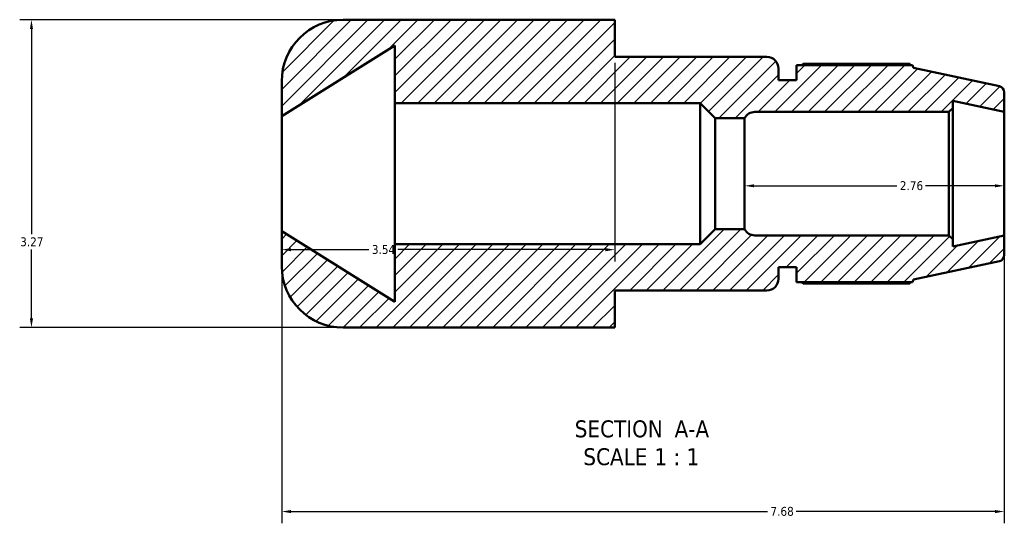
# Model space of a CAD drawing. Header units: inches. Extents: x 0.1 to 44.3, y -12 to 28.3.
# Tile 1 of 7: x 12.3 to 22.7, y -12 to -6.7. Entities that reach past the tile are written whole.
import ezdxf

# ---------------------------------------------------------------- set-up
doc = ezdxf.new("R2010")
doc.units = ezdxf.units.IN
doc.header["$MEASUREMENT"] = 0
for name, color, linetype, lineweight in [('Dimension (ANSI)', 7, 'Continuous', 25), ('Hatch (ANSI)', 7, 'Continuous', 18), ('Symbol (ANSI)', 7, 'Continuous', 25), ('Visible (ANSI)', 7, 'Continuous', 50)]:
    doc.layers.add(name, color=color, linetype=linetype, lineweight=lineweight)
doc.styles.add('Label Text (ANSI)', font='tahoma.ttf')
doc.styles.add('Note Text (ANSI)', font='tahoma.ttf')
doc.dimstyles.new('Default (ANSI)', dxfattribs={"dimtxt": 0.094488, "dimasz": 0.098425, "dimexe": 0.125, "dimexo": 0.0625, "dimgap": 0.031496, "dimtad": 0, "dimtih": 1, "dimtoh": 1, "dimrnd": 1e-08, "dimzin": 4, "dimdsep": 46, "dimtxsty": 'Note Text (ANSI)', "dimcen": 0.09, "dimdle": 0.393701, "dimclrd": 256, "dimclre": 256, "dimclrt": 5, "dimadec": 0, "dimazin": 1, "dimtfac": 1, "dimtofl": 0, "dimtmove": 0, "dimatfit": 3, "dimfxl": 1, "dimtolj": 1, "dimtzin": 4, "dimlwd": -1, "dimlwe": -1, "dimarcsym": 0})

# ---------------------------------------------------------------- blocks, each defined once
blk = doc.blocks.new('*D7')
at = {"layer": 'Defpoints', "color": 0, "transparency": 16777216}
for p in [(15.047, -8.909), (22.727, -8.955), (22.727, -11.887)]:
    blk.add_point(p, dxfattribs=at)
at = {"layer": 'Dimension (ANSI)', "transparency": 16777216}
for p, q in [((15.047, -8.972), (15.047, -12.012)), ((22.727, -9.017), (22.727, -12.012)), ((15.145, -11.887), (20.21, -11.887)), ((22.628, -11.887), (20.514, -11.887))]:
    blk.add_line(p, q, dxfattribs=at)
for points in [[(15.145, -11.871), (15.145, -11.904), (15.047, -11.887)], [(22.628, -11.871), (22.628, -11.904), (22.727, -11.887)]]:
    blk.add_solid(points, dxfattribs=at)
at = {"layer": 'Dimension (ANSI)', "color": 5, "transparency": 16777216, "insert": (20.241, -11.838), "char_height": 0.0945, "attachment_point": 1, "style": 'Note Text (ANSI)'}
blk.add_mtext('\\A1;7.68', dxfattribs=at)
blk = doc.blocks.new('*D8')
at = {"layer": 'Defpoints', "color": 0, "transparency": 16777216}
for p in [(15.701, -6.664), (12.387, -9.934), (15.701, -9.934)]:
    blk.add_point(p, dxfattribs=at)
at = {"layer": 'Dimension (ANSI)', "transparency": 16777216}
for p, q in [((15.638, -6.664), (12.262, -6.664)), ((12.387, -6.763), (12.387, -8.943)), ((12.387, -9.836), (12.387, -9.105)), ((15.638, -9.934), (12.262, -9.934))]:
    blk.add_line(p, q, dxfattribs=at)
for points in [[(12.371, -6.763), (12.404, -6.763), (12.387, -6.664)], [(12.371, -9.836), (12.404, -9.836), (12.387, -9.934)]]:
    blk.add_solid(points, dxfattribs=at)
at = {"layer": 'Dimension (ANSI)', "color": 5, "transparency": 16777216, "insert": (12.267, -8.975), "char_height": 0.0945, "attachment_point": 1, "style": 'Note Text (ANSI)'}
blk.add_mtext('\\A1;3.27', dxfattribs=at)
blk = doc.blocks.new('*D10')
at = {"layer": 'Defpoints', "color": 0, "transparency": 16777216}
for p in [(19.967, -8.299), (22.727, -8.299), (22.727, -8.428)]:
    blk.add_point(p, dxfattribs=at)
at = {"layer": 'Dimension (ANSI)', "transparency": 16777216}
for p, q in [((20.065, -8.428), (21.585, -8.428)), ((22.628, -8.428), (21.889, -8.428))]:
    blk.add_line(p, q, dxfattribs=at)
for points in [[(20.065, -8.412), (20.065, -8.444), (19.967, -8.428)], [(22.628, -8.412), (22.628, -8.444), (22.727, -8.428)]]:
    blk.add_solid(points, dxfattribs=at)
at = {"layer": 'Dimension (ANSI)', "color": 5, "transparency": 16777216, "insert": (21.616, -8.379), "char_height": 0.0945, "attachment_point": 1, "style": 'Note Text (ANSI)'}
blk.add_mtext('\\A1;2.76', dxfattribs=at)
blk = doc.blocks.new('*D11')
at = {"layer": 'Defpoints', "color": 0, "transparency": 16777216}
for p in [(18.587, -7.059), (15.047, -8.909), (15.047, -9.106)]:
    blk.add_point(p, dxfattribs=at)
at = {"layer": 'Dimension (ANSI)', "transparency": 16777216}
for p, q in [((18.587, -7.122), (18.587, -9.231)), ((15.047, -8.972), (15.047, -9.231)), ((15.145, -9.106), (15.974, -9.106)), ((18.488, -9.106), (16.28, -9.106))]:
    blk.add_line(p, q, dxfattribs=at)
for points in [[(15.145, -9.09), (15.145, -9.123), (15.047, -9.106)], [(18.488, -9.09), (18.488, -9.123), (18.587, -9.106)]]:
    blk.add_solid(points, dxfattribs=at)
at = {"layer": 'Dimension (ANSI)', "color": 5, "transparency": 16777216, "insert": (16.005, -9.057), "char_height": 0.0945, "attachment_point": 1, "style": 'Note Text (ANSI)'}
blk.add_mtext('\\A1;3.54', dxfattribs=at)

msp = doc.modelspace()

# ---------------------------------------------------------------- hatches: boundary and pattern name
at = {"layer": 'Hatch (ANSI)'}
h = msp.add_hatch(dxfattribs=at)
h.set_pattern_fill('ANSI31', color=256, style=0)
edge = h.paths.add_edge_path()
edge.add_ellipse((22.6613, -9.1638), major_axis=(0.0641, 0.0136), ratio=1, start_angle=270, end_angle=348)
edge.add_line((22.7269, -9.1638), (22.7269, -8.9546))
edge.add_line((22.7269, -8.9546), (22.1783, -9.0712))
edge.add_line((22.1783, -9.0712), (22.1783, -8.994))
edge.add_line((22.1783, -8.994), (22.1389, -8.9546))
edge.add_line((22.1389, -8.9546), (20.0762, -8.9546))
edge.add_ellipse((20.0762, -8.8306), major_axis=(-0.124, 0), ratio=1, start_angle=28.12271, end_angle=90, ccw=False)
edge.add_line((19.9669, -8.8891), (19.6549, -8.8891))
edge.add_line((19.6549, -8.8891), (19.495, -9.0489))
edge.add_line((19.495, -9.0489), (16.2505, -9.0489))
edge.add_line((16.2505, -9.0489), (16.2505, -9.6597))
edge.add_line((16.2505, -9.6597), (15.0469, -8.9091))
edge.add_line((15.0469, -8.9091), (15.0469, -9.2801))
edge.add_ellipse((15.7009, -9.2801), major_axis=(0, -0.654), ratio=1, start_angle=270, end_angle=360)
edge.add_line((15.7009, -9.9341), (18.3253, -9.9341))
edge.add_line((18.3253, -9.9341), (18.5869, -9.9341))
edge.add_line((18.5869, -9.9341), (18.5869, -9.5391))
edge.add_line((18.5869, -9.5391), (20.2029, -9.5391))
edge.add_ellipse((20.2029, -9.4151), major_axis=(0.124, 0), ratio=1, start_angle=270, end_angle=360)
edge.add_line((20.3269, -9.4151), (20.3269, -9.2911))
edge.add_line((20.3269, -9.2911), (20.5189, -9.2911))
edge.add_line((20.5189, -9.2911), (20.5189, -9.4523))
edge.add_line((20.5189, -9.4523), (21.7511, -9.4523))
edge.add_line((21.7511, -9.4523), (21.7609, -9.4222))
edge.add_line((21.7609, -9.4222), (22.6749, -9.2279))
edge = h.paths.add_edge_path()
edge.add_ellipse((22.6613, -7.4345), major_axis=(0, 0.0656), ratio=1, start_angle=270, end_angle=348)
edge.add_line((22.6749, -7.3704), (21.7609, -7.1761))
edge.add_line((21.7609, -7.1761), (21.7511, -7.1459))
edge.add_line((21.7511, -7.1459), (20.5189, -7.1459))
edge.add_line((20.5189, -7.1459), (20.5189, -7.3071))
edge.add_line((20.5189, -7.3071), (20.3269, -7.3071))
edge.add_line((20.3269, -7.3071), (20.3269, -7.1831))
edge.add_ellipse((20.2029, -7.1831), major_axis=(0, 0.124), ratio=1, start_angle=270, end_angle=360)
edge.add_line((20.2029, -7.0591), (18.5869, -7.0591))
edge.add_line((18.5869, -7.0591), (18.5869, -6.6641))
edge.add_line((18.5869, -6.6641), (18.3253, -6.6641))
edge.add_line((18.3253, -6.6641), (15.7009, -6.6641))
edge.add_ellipse((15.7009, -7.3181), major_axis=(-0.654, 0), ratio=1, start_angle=270, end_angle=360)
edge.add_line((15.0469, -7.3181), (15.0469, -7.6891))
edge.add_line((15.0469, -7.6891), (16.2505, -6.9386))
edge.add_line((16.2505, -6.9386), (16.2505, -7.5493))
edge.add_line((16.2505, -7.5493), (19.495, -7.5493))
edge.add_line((19.495, -7.5493), (19.6549, -7.7092))
edge.add_line((19.6549, -7.7092), (19.9669, -7.7092))
edge.add_ellipse((20.0762, -7.7676), major_axis=(0.0584, 0.1094), ratio=1, start_angle=28.12271, end_angle=90, ccw=False)
edge.add_line((20.0762, -7.6436), (22.1389, -7.6436))
edge.add_line((22.1389, -7.6436), (22.1783, -7.6043))
edge.add_line((22.1783, -7.6043), (22.1783, -7.527))
edge.add_line((22.1783, -7.527), (22.7269, -7.6436))
edge.add_line((22.7269, -7.6436), (22.7269, -7.4345))

# ---------------------------------------------------------------- linework, layer by layer
at = {"layer": 'Visible (ANSI)'}
for p, q in [((18.3253, -6.6641), (15.7009, -6.6641)), ((18.5869, -6.6641), (18.3253, -6.6641)), ((18.5869, -7.0591), (18.5869, -6.6641)), ((15.0469, -7.6891), (16.2505, -6.9386)), ((16.2505, -6.9386), (16.2505, -7.5493)), ((20.2029, -7.0591), (18.5869, -7.0591)), ((20.3269, -7.3071), (20.3269, -7.1831)), ((21.7511, -7.1459), (20.5189, -7.1459)), ((20.5189, -7.1459), (20.5189, -7.3071)), ((21.7229, -7.1324), (20.5933, -7.1324)), ((21.7609, -7.1761), (21.7511, -7.1459)), ((22.6749, -7.3704), (21.7609, -7.1761)), ((15.0469, -7.3181), (15.0469, -7.6891)), ((20.5189, -7.3071), (20.3269, -7.3071)), ((22.1783, -7.6043), (22.1783, -7.527)), ((22.1783, -7.527), (22.7269, -7.6436)), ((22.7269, -7.6436), (22.7269, -7.4345)), ((16.2505, -7.5493), (19.495, -7.5493)), ((16.2505, -9.0489), (16.2505, -7.5493)), ((19.495, -7.5493), (19.6549, -7.7092)), ((19.495, -9.0489), (19.495, -7.5493)), ((22.1389, -7.6436), (22.1783, -7.6043)), ((22.1783, -8.994), (22.1783, -7.6043)), ((15.0469, -8.9091), (15.0469, -7.6891)), ((19.6549, -7.7092), (19.9669, -7.7092)), ((19.6549, -8.8891), (19.6549, -7.7092)), ((19.9669, -8.8891), (19.9669, -7.7092)), ((20.0762, -7.6436), (22.1389, -7.6436)), ((22.1389, -7.6436), (22.1389, -8.9546)), ((22.7269, -8.9546), (22.7269, -7.6436)), ((19.6549, -8.8891), (19.495, -9.0489)), ((19.9669, -8.8891), (19.6549, -8.8891)), ((16.2505, -9.6597), (15.0469, -8.9091)), ((15.0469, -8.9091), (15.0469, -9.2801)), ((22.1389, -8.9546), (20.0762, -8.9546)), ((22.1783, -8.994), (22.1389, -8.9546)), ((22.7269, -8.9546), (22.1783, -9.0712)), ((22.1783, -9.0712), (22.1783, -8.994)), ((22.7269, -9.1638), (22.7269, -8.9546)), ((19.495, -9.0489), (16.2505, -9.0489)), ((16.2505, -9.0489), (16.2505, -9.6597)), ((20.3269, -9.4151), (20.3269, -9.2911)), ((20.3269, -9.2911), (20.5189, -9.2911)), ((20.5189, -9.2911), (20.5189, -9.4523)), ((21.7609, -9.4222), (22.6749, -9.2279)), ((20.5189, -9.4523), (21.7511, -9.4523)), ((20.5933, -9.4659), (21.7229, -9.4659)), ((21.7511, -9.4523), (21.7609, -9.4222)), ((18.5869, -9.9341), (18.5869, -9.5391)), ((18.5869, -9.5391), (20.2029, -9.5391)), ((15.7009, -9.9341), (18.3253, -9.9341)), ((18.3253, -9.9341), (18.5869, -9.9341))]:
    msp.add_line(p, q, dxfattribs=at)
for centre, radius, start, end in [((15.7009, -7.3181), 0.654, 90, 180), ((20.2029, -7.1831), 0.124, 0, 90), ((22.6613, -7.4345), 0.0656, 0, 78), ((20.0762, -7.7676), 0.124, 90, 151.87729), ((20.0762, -8.8306), 0.124, 208.12271, 270), ((22.6613, -9.1638), 0.0656, 282, 0), ((15.7009, -9.2801), 0.654, 180, 270), ((20.2029, -9.4151), 0.124, 270, 0)]:
    msp.add_arc(centre, radius, start, end, dxfattribs=at)
for points, weights in [([(20.5716, -7.1459), (20.5823, -7.1392), (20.5933, -7.1324)], [1.01242742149, 1.01465160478, 1.016730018]), ([(21.7299, -7.1459), (21.7264, -7.1392), (21.7229, -7.1324)], [1.0007232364, 1.00043566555, 1]), ([(20.5933, -9.4659), (20.5823, -9.459), (20.5716, -9.4523)], [1.016730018, 1.01465160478, 1.01242742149]), ([(21.7229, -9.4659), (21.7264, -9.459), (21.7299, -9.4523)], [1, 1.00043566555, 1.0007232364])]:
    msp.add_rational_spline(points, weights, degree=2, dxfattribs=at)

# ---------------------------------------------------------------- texts
at = {"layer": 'Symbol (ANSI)', "char_height": 0.18, "attachment_point": 7, "style": 'Label Text (ANSI)'}
for s, insert in [('SECTION', (18.1615, -11.1026)), (' A-A', (19.155, -11.0988)), ('SCALE', (18.2528, -11.3984)), (' 1 : 1', (18.9405, -11.3952))]:
    msp.add_mtext(s, dxfattribs=dict(at, insert=insert))

# ---------------------------------------------------------------- dimensions: what is measured, and where the dimension line sits
at = {"layer": 'Dimension (ANSI)'}
for base, p1, p2, angle, override, picture, middle in [((12.3872, -9.9341), (15.7009, -6.6641), (15.7009, -9.9341), 90, {"dimgap": 0.031496, "dimdec": 2, "dimtol": 0, "dimlim": 0, "dimtp": 0, "dimtm": 0, "dimtdec": 2, "dimatfit": 1}, '*D8', (12.3872, -9.0241)), ((22.7269, -8.428), (19.9669, -8.2991), (22.7269, -8.2991), 180, {"dimgap": 0.031496, "dimtih": 0, "dimtoh": 0, "dimdec": 2, "dimse1": 1, "dimse2": 1, "dimtol": 0, "dimlim": 0, "dimtp": 0, "dimtm": 0, "dimtdec": 2, "dimatfit": 1}, '*D10', (21.7369, -8.428)), ((22.7269, -11.8871), (15.0469, -8.9091), (22.7269, -8.9546), 180, {"dimgap": 0.031496, "dimtih": 0, "dimtoh": 0, "dimdec": 2, "dimtol": 0, "dimlim": 0, "dimtp": 0, "dimtm": 0, "dimtdec": 2, "dimatfit": 1}, '*D7', (20.3619, -11.8871))]:
    dim = msp.add_linear_dim(base=base, p1=p1, p2=p2, angle=angle, dimstyle='Default (ANSI)', override=override, dxfattribs=at)
    dim.commit()
    dim.dimension.update_dxf_attribs({"geometry": picture, "text_midpoint": middle, "dimtype": 160})
dim = msp.add_linear_dim(base=(15.0469, -9.1064), p1=(18.5869, -7.0591), p2=(15.0469, -8.9091), dimstyle='Default (ANSI)', override={"dimgap": 0.031496, "dimtih": 0, "dimtoh": 0, "dimdec": 2, "dimtol": 0, "dimlim": 0, "dimtp": 0, "dimtm": 0, "dimtdec": 2, "dimatfit": 1}, dxfattribs=at)
dim.commit()
dim.dimension.update_dxf_attribs({"geometry": '*D11', "text_midpoint": (16.1269, -9.1064), "dimtype": 160})

doc.saveas('drawing.dxf')
